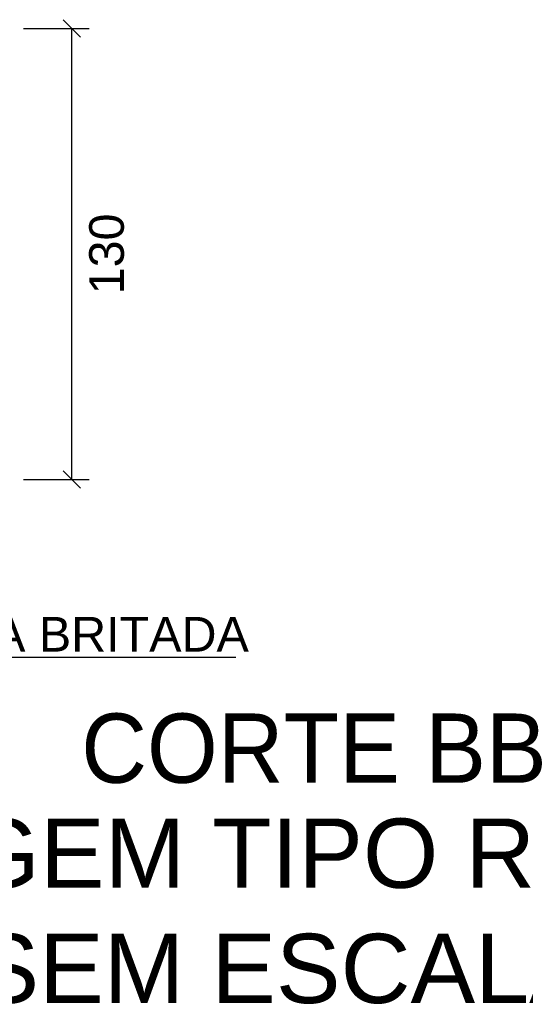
# Model space of a CAD drawing. Header units: millimetres. Extents: x 15 to 133, y 12 to 160.
# Tile 86 of 92: x 126.29 to 127.75, y 15.65 to 18.5. Entities that reach past the tile are written whole.
import ezdxf

# ---------------------------------------------------------------- set-up
doc = ezdxf.new("R2010")
doc.units = ezdxf.units.MM
doc.header["$MEASUREMENT"] = 0
for name, color, linetype, lineweight in [('Cotas -Marco Polo', 1, 'Continuous', 18), ('Linha de Chamada - Marco Polo', 1, 'Continuous', 25), ('Textos - Marco Polo', 143, 'Continuous', 25), ('Títulos - Marco Polo', 142, 'Continuous', 50)]:
    doc.layers.add(name, color=color, linetype=linetype, lineweight=lineweight)
doc.layers.get('0').off()
doc.styles.add('Textos 1-50 - Marco Polo', font='arial.ttf', dxfattribs={"height": 0.1})
doc.styles.add('Títulos 1-50 - Marco Polo', font='arial.ttf', dxfattribs={"height": 0.2})
doc.dimstyles.new('Escala 1-50 - Marco Polo', dxfattribs={"dimtxt": 0.1, "dimasz": 0.05, "dimexe": 0.05, "dimexo": 0.05, "dimgap": 0.05, "dimtad": 2, "dimdec": 0, "dimlfac": 100, "dimzin": 0, "dimdsep": 46, "dimtxsty": 'Textos 1-50 - Marco Polo', "dimblk": 'OBLIQUE', "dimcen": 0.05, "dimclrt": 2, "dimadec": 0, "dimazin": 0, "dimtfac": 1, "dimtdec": 0, "dimtix": 1, "dimtmove": 0, "dimatfit": 3, "dimfxl": 0, "dimtolj": 1, "dimtzin": 0, "dimarcsym": 0})

# ---------------------------------------------------------------- blocks, each defined once
blk = doc.blocks.new('_OBLIQUE')
at = {"color": 0, "linetype": 'ByBlock', "lineweight": -2}
blk.add_line((-0.5, -0.5), (0.5, 0.5), dxfattribs=at)
blk = doc.blocks.new('*D29')
at = {"layer": 'Cotas -Marco Polo', "color": 0, "lineweight": -2, "transparency": 16777216}
for p, q in [((126.2987, 18.4701), (126.4877, 18.4701)), ((126.4377, 17.1683), (126.4377, 18.4701)), ((126.2987, 17.1683), (126.4877, 17.1683))]:
    blk.add_line(p, q, dxfattribs=at)
at = {"layer": 'Defpoints', "color": 0, "transparency": 16777216}
for p in [(126.2487, 18.4701), (126.4377, 18.4701), (126.2487, 17.1683)]:
    blk.add_point(p, dxfattribs=at)
at = {"layer": 'Cotas -Marco Polo', "color": 0, "lineweight": -2, "transparency": 16777216, "xscale": 0.05, "yscale": 0.05, "zscale": 0.05}
for p, rotation in [((126.4377, 18.4701), 90), ((126.4377, 17.1683), 270)]:
    blk.add_blockref('_OBLIQUE', p, dxfattribs=dict(at, rotation=rotation))
at = {"layer": 'Cotas -Marco Polo', "color": 2, "transparency": 16777216, "insert": (126.5388, 17.8192), "char_height": 0.1, "attachment_point": 5, "rotation": 90, "style": 'Textos 1-50 - Marco Polo'}
blk.add_mtext('\\A1;130', dxfattribs=at)

msp = doc.modelspace()

# ---------------------------------------------------------------- linework, layer by layer
at = {"layer": 'Linha de Chamada - Marco Polo'}
msp.add_line((125.7279, 16.6556), (126.9108, 16.6556), dxfattribs=at)

# ---------------------------------------------------------------- texts
at = {"layer": 'Textos - Marco Polo', "style": 'Textos 1-50 - Marco Polo'}
msp.add_text('PEDRA BRITADA', height=0.1, dxfattribs=at).set_placement((125.823, 16.6715))
at = {"layer": 'Títulos - Marco Polo', "style": 'Títulos 1-50 - Marco Polo'}
for s, p in [('CORTE BB', (126.4643, 16.2929)), ('CAIXA DE PASSAGEM TIPO R1', (123.8156, 15.9898)), ('SEM ESCALA', (126.1573, 15.6572))]:
    msp.add_text(s, height=0.2, dxfattribs=at).set_placement(p)

# ---------------------------------------------------------------- dimensions: what is measured, and where the dimension line sits
at = {"layer": 'Cotas -Marco Polo'}
dim = msp.add_linear_dim(base=(126.4377, 18.4701), p1=(126.2487, 17.1683), p2=(126.2487, 18.4701), angle=90, dimstyle='Escala 1-50 - Marco Polo', dxfattribs=at)
dim.commit()
dim.dimension.update_dxf_attribs({"geometry": '*D29', "text_midpoint": (126.5388, 17.8192)})

doc.saveas('drawing.dxf')
